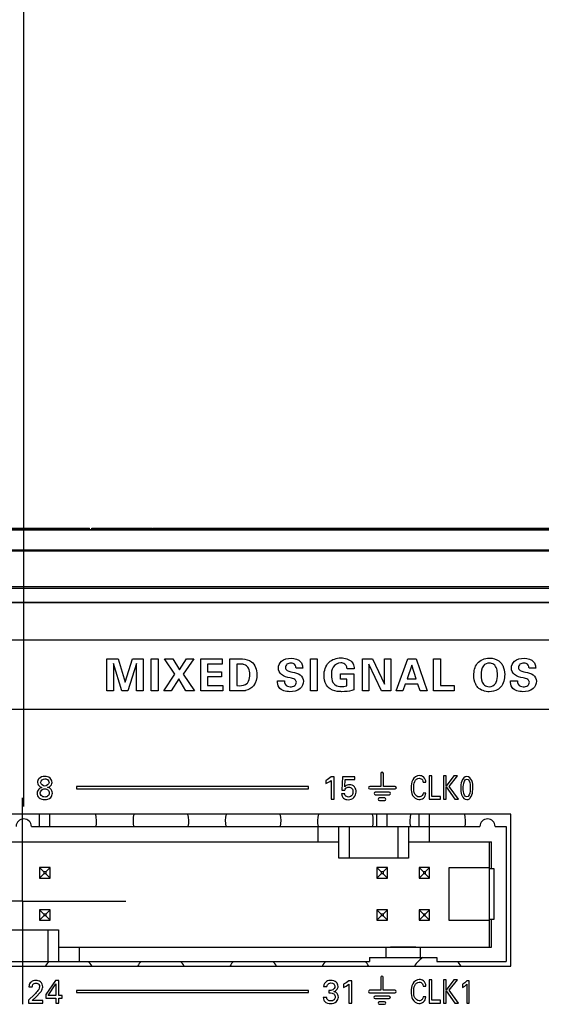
# Model space of a CAD drawing. Header units: inches. Extents: x 0 to 34, y 0 to 22.
# Tile 24 of 124: x 9.8 to 10.7, y 6.2 to 8. Entities that reach past the tile are written whole.
import ezdxf

# ---------------------------------------------------------------- set-up
doc = ezdxf.new("R2010")
doc.units = ezdxf.units.IN
doc.header["$LTSCALE"] = 1.87
doc.header["$MEASUREMENT"] = 0
doc.linetypes.add('CENTER', pattern=[0.6, 0.375, -0.075, 0.075, -0.075])
doc.layers.get('0').update_dxf_attribs({"linetype": 'CONTINUOUS'})
doc.layers.add('02___PRT_ALL_AXES', color=7, linetype='CONTINUOUS')
doc.layers.add('DIMENSIONS', color=7, linetype='CONTINUOUS')
doc.styles.get("Standard").update_dxf_attribs({"font": 'txt', "width": 0.8})
doc.dimstyles.new('DIMSTYLE_2', dxfattribs={"dimtxt": 0.125, "dimasz": 0.18, "dimexe": 0.125, "dimexo": 0.0625, "dimgap": 0.09, "dimtad": 0, "dimtih": 1, "dimtoh": 1, "dimdec": 3, "dimlfac": 1.333333, "dimzin": 4, "dimdsep": 46, "dimtxsty": 'STANDARD', "dimblk": '_FILLED', "dimblk1": '_FILLED', "dimblk2": '_FILLED', "dimcen": 0.09, "dimadec": 0, "dimazin": 0, "dimtp": 0.001, "dimtm": 0.001, "dimtfac": 1, "dimtdec": 3, "dimtofl": 0, "dimtmove": 0, "dimatfit": 3, "dimldrblk": '_FILLED', "dimfxl": 1, "dimtolj": 1, "dimtzin": 4, "dimarcsym": 0})

# ---------------------------------------------------------------- blocks, each defined once
blk = doc.blocks.new('*D13')
at = {"layer": 'DIMENSIONS', "color": 2, "linetype": 'CONTINUOUS'}
blk.add_line((11.061, 6.7697), (11.061, 9.6918), dxfattribs=at)
at = {"layer": 'DIMENSIONS', "color": 2, "linetype": 'CONTINUOUS', "insert": (10.9985, 9.7543), "char_height": 0.125, "width": 1.425, "attachment_point": 1, "rotation": 90, "line_spacing_factor": 0.9}
blk.add_mtext('6.143{\\Ftxt.shx;\\W1.000000;\\H0.125000; }[156.03]', dxfattribs=at)
blk = doc.blocks.new('_FILLED')
at = {"color": 0, "linetype": 'BYBLOCK'}
blk.add_solid([(0, 0), (-1, 0.1736), (-1, -0.1736)], dxfattribs=at)
blk = doc.blocks.new('*D14')
at = {"layer": 'DIMENSIONS', "color": 2, "linetype": 'CONTINUOUS'}
blk.add_line((11.6235, 6.7697), (11.6235, 9.6918), dxfattribs=at)
at = {"layer": 'DIMENSIONS', "color": 2, "linetype": 'CONTINUOUS', "insert": (11.561, 9.7543), "char_height": 0.125, "width": 1.425, "attachment_point": 1, "rotation": 90, "line_spacing_factor": 0.9}
blk.add_mtext('6.893{\\Ftxt.shx;\\W1.000000;\\H0.125000; }[175.08]', dxfattribs=at)
blk = doc.blocks.new('*D15')
at = {"layer": 'DIMENSIONS', "color": 2, "linetype": 'CONTINUOUS'}
blk.add_line((12.1687, 6.6403), (12.1687, 9.6918), dxfattribs=at)
at = {"layer": 'DIMENSIONS', "color": 2, "linetype": 'CONTINUOUS', "insert": (12.1062, 9.7543), "char_height": 0.125, "width": 1.425, "attachment_point": 1, "rotation": 90, "line_spacing_factor": 0.9}
blk.add_mtext('7.620{\\Ftxt.shx;\\W1.000000;\\H0.125000; }[193.55]', dxfattribs=at)
blk = doc.blocks.new('*D16')
at = {"layer": 'DIMENSIONS', "color": 2, "linetype": 'CONTINUOUS'}
blk.add_line((12.6763, 6.7697), (12.6763, 9.6918), dxfattribs=at)
at = {"layer": 'DIMENSIONS', "color": 2, "linetype": 'CONTINUOUS', "insert": (12.6138, 9.7543), "char_height": 0.125, "width": 1.425, "attachment_point": 1, "rotation": 90, "line_spacing_factor": 0.9}
blk.add_mtext('8.297{\\Ftxt.shx;\\W1.000000;\\H0.125000; }[210.74]', dxfattribs=at)
blk = doc.blocks.new('*D17')
at = {"layer": 'DIMENSIONS', "color": 2, "linetype": 'CONTINUOUS'}
blk.add_line((13.2907, 6.7697), (13.2907, 9.6918), dxfattribs=at)
at = {"layer": 'DIMENSIONS', "color": 2, "linetype": 'CONTINUOUS', "insert": (13.2282, 9.7543), "char_height": 0.125, "width": 1.425, "attachment_point": 1, "rotation": 90, "line_spacing_factor": 0.9}
blk.add_mtext('9.116{\\Ftxt.shx;\\W1.000000;\\H0.125000; }[231.55]', dxfattribs=at)
blk = doc.blocks.new('*D26')
at = {"layer": 'DIMENSIONS', "color": 2, "linetype": 'CONTINUOUS'}
blk.add_line((9.7837, 6.5587), (9.7837, 9.6918), dxfattribs=at)
at = {"layer": 'DIMENSIONS', "color": 2, "linetype": 'CONTINUOUS', "insert": (9.7212, 9.7543), "char_height": 0.125, "width": 1.425, "attachment_point": 1, "rotation": 90, "line_spacing_factor": 0.9}
blk.add_mtext('4.440{\\Ftxt.shx;\\W1.000000;\\H0.125000; }[112.78]', dxfattribs=at)

msp = doc.modelspace()

# ---------------------------------------------------------------- linework, layer by layer
at = {"color": 7, "linetype": 'CONTINUOUS'}
for p, q in [((6.49681, 7.05174), (13.91066, 7.05174)), ((6.75374, 7.05088), (13.65374, 7.05088)), ((9.76149, 7.05399), (9.90092, 7.05399)), ((9.79783, 7.05174), (9.79783, 7.05399)), ((9.86698, 7.05174), (9.86698, 7.05399)), ((9.89785, 7.05174), (9.89785, 7.05399)), ((9.90092, 7.05174), (9.90092, 7.05399)), ((9.90464, 7.05174), (9.90464, 7.05399)), ((9.90464, 7.05399), (10.01145, 7.05399)), ((9.90617, 7.05174), (9.90617, 7.05399)), ((9.95432, 7.05174), (9.95432, 7.05399)), ((10.01145, 7.05174), (10.01145, 7.05399)), ((10.01276, 7.05174), (10.01276, 7.05399)), ((10.01276, 7.05399), (10.49052, 7.05399)), ((10.05695, 7.05174), (10.05695, 7.05399)), ((10.10315, 7.05174), (10.10315, 7.05399)), ((10.14736, 7.05174), (10.14736, 7.05399)), ((10.16223, 7.05174), (10.16223, 7.05399)), ((10.20841, 7.05174), (10.20841, 7.05399)), ((10.22046, 7.05174), (10.22046, 7.05399)), ((10.24475, 7.05174), (10.24475, 7.05399)), ((10.29421, 7.05174), (10.29421, 7.05399)), ((10.29989, 7.05174), (10.29989, 7.05399)), ((10.36751, 7.05174), (10.36751, 7.05399)), ((10.43361, 7.05174), (10.43361, 7.05399)), ((10.44106, 7.05174), (10.44106, 7.05399)), ((10.45418, 7.05174), (10.45418, 7.05399)), ((10.49052, 7.05174), (10.49052, 7.05399)), ((10.49059, 7.05399), (10.59375, 7.05399)), ((10.52795, 7.05174), (10.52795, 7.05399)), ((10.55705, 7.05174), (10.55705, 7.05399)), ((10.59381, 7.05399), (10.9068, 7.05399)), ((10.59381, 7.05174), (10.59381, 7.05399)), ((10.64001, 7.05174), (10.64001, 7.05399)), ((10.64307, 7.05174), (10.64307, 7.05399)), ((10.65509, 7.05174), (10.65509, 7.05399)), ((10.65971, 7.05174), (10.65971, 7.05399)), ((13.65374, 7.0151), (6.75374, 7.0151)), ((13.65374, 7.01301), (6.75374, 7.01301)), ((6.85874, 6.95003), (13.54874, 6.95003)), ((6.85874, 6.94731), (13.54874, 6.94731)), ((13.54874, 6.92211), (6.85874, 6.92211)), ((13.54874, 6.92101), (6.85874, 6.92101)), ((13.52164, 6.85507), (8.91021, 6.85507)), ((9.93171, 6.76443), (9.93171, 6.82166)), ((9.93171, 6.82166), (9.95174, 6.82166)), ((9.95174, 6.82166), (9.96385, 6.78003)), ((9.96385, 6.78003), (9.97691, 6.82166)), ((9.97691, 6.82166), (9.99638, 6.82166)), ((9.99638, 6.82166), (9.99638, 6.76443)), ((10.01041, 6.76443), (10.01041, 6.82182)), ((10.01041, 6.82182), (10.02268, 6.82182)), ((10.02268, 6.82182), (10.02268, 6.76443)), ((10.03399, 6.82166), (10.04911, 6.82166)), ((10.05276, 6.79404), (10.03399, 6.82166)), ((10.04911, 6.82166), (10.06067, 6.80219)), ((10.06067, 6.80219), (10.07302, 6.82166)), ((10.08615, 6.82166), (10.06731, 6.79412)), ((10.07302, 6.82166), (10.08615, 6.82166)), ((10.09859, 6.76443), (10.09859, 6.82166)), ((10.09859, 6.82166), (10.1369, 6.82166)), ((10.1369, 6.82166), (10.1369, 6.81233)), ((10.15021, 6.76443), (10.15021, 6.8215)), ((10.15021, 6.8215), (10.16914, 6.82142)), ((10.29367, 6.82182), (10.30594, 6.82182)), ((10.29367, 6.76443), (10.29367, 6.82182)), ((10.30594, 6.82182), (10.30594, 6.76443)), ((10.38613, 6.82166), (10.40386, 6.82166)), ((10.38613, 6.76443), (10.38613, 6.82166)), ((10.40386, 6.82166), (10.42531, 6.77662)), ((10.42531, 6.82166), (10.4367, 6.82166)), ((10.42531, 6.77662), (10.42531, 6.82166)), ((10.4367, 6.82166), (10.4367, 6.76443)), ((10.44638, 6.76443), (10.46704, 6.82166)), ((10.46704, 6.82166), (10.48161, 6.82166)), ((10.48161, 6.82166), (10.50147, 6.76443)), ((10.51256, 6.82158), (10.52506, 6.82158)), ((10.51256, 6.76443), (10.51256, 6.82158)), ((10.52506, 6.82158), (10.52506, 6.77417)), ((9.95847, 6.76443), (9.94319, 6.81351)), ((9.94319, 6.81351), (9.94319, 6.76443)), ((9.98419, 6.81351), (9.9686, 6.76443)), ((9.98419, 6.76443), (9.98419, 6.81351)), ((10.11086, 6.81233), (10.11086, 6.79871)), ((10.1369, 6.81233), (10.11086, 6.81233)), ((10.11086, 6.79871), (10.13525, 6.79871)), ((10.13525, 6.79871), (10.13525, 6.78937)), ((10.16264, 6.81224), (10.16264, 6.77385)), ((10.27988, 6.80528), (10.26809, 6.80528)), ((10.37148, 6.80409), (10.35873, 6.80409)), ((10.39768, 6.81193), (10.39768, 6.76443)), ((10.41985, 6.76443), (10.39768, 6.81193)), ((10.47401, 6.81042), (10.46553, 6.78604)), ((10.48192, 6.78604), (10.47401, 6.81042)), ((10.69431, 6.80528), (10.68252, 6.80528)), ((10.03265, 6.76443), (10.05276, 6.79404)), ((10.05948, 6.78596), (10.04579, 6.76443)), ((10.07223, 6.76443), (10.05948, 6.78596)), ((10.06731, 6.79412), (10.08726, 6.76443)), ((10.11086, 6.78937), (10.11086, 6.77394)), ((10.13525, 6.78937), (10.11086, 6.78937)), ((10.23492, 6.78271), (10.24743, 6.78271)), ((10.34733, 6.79491), (10.37068, 6.79491)), ((10.34733, 6.78541), (10.34733, 6.79491)), ((10.35842, 6.78541), (10.34733, 6.78541)), ((10.35842, 6.77338), (10.35842, 6.78541)), ((10.37068, 6.79491), (10.37068, 6.76634)), ((10.46553, 6.78604), (10.48192, 6.78604)), ((10.64935, 6.78271), (10.66186, 6.78271)), ((9.94319, 6.76443), (9.93171, 6.76443)), ((9.9686, 6.76443), (9.95847, 6.76443)), ((9.99638, 6.76443), (9.98419, 6.76443)), ((10.02268, 6.76443), (10.01041, 6.76443)), ((10.04579, 6.76443), (10.03265, 6.76443)), ((10.08726, 6.76443), (10.07223, 6.76443)), ((10.13778, 6.76443), (10.09859, 6.76443)), ((10.11086, 6.77394), (10.13778, 6.77394)), ((10.13778, 6.77394), (10.13778, 6.76443)), ((10.16803, 6.76443), (10.15021, 6.76443)), ((10.16264, 6.77385), (10.16747, 6.77369)), ((10.30594, 6.76443), (10.29367, 6.76443)), ((10.39768, 6.76443), (10.38613, 6.76443)), ((10.4367, 6.76443), (10.41985, 6.76443)), ((10.4581, 6.76443), (10.44638, 6.76443)), ((10.46237, 6.77678), (10.4581, 6.76443)), ((10.485, 6.77678), (10.46237, 6.77678)), ((10.48912, 6.76443), (10.485, 6.77678)), ((10.50147, 6.76443), (10.48912, 6.76443)), ((10.54961, 6.76443), (10.51256, 6.76443)), ((10.52506, 6.77417), (10.54961, 6.77417)), ((10.54961, 6.77417), (10.54961, 6.76443)), ((8.91021, 6.73215), (13.52164, 6.73215)), ((10.32109, 6.6052), (10.32109, 6.59948)), ((10.3303, 6.6052), (10.3303, 6.57184)), ((10.33579, 6.61143), (10.33071, 6.61143)), ((10.33579, 6.57184), (10.33579, 6.61143)), ((10.35054, 6.61143), (10.34951, 6.58786)), ((10.3728, 6.61143), (10.35054, 6.61143)), ((10.35471, 6.59398), (10.35547, 6.6068)), ((10.35547, 6.6068), (10.3728, 6.6068)), ((10.3728, 6.6068), (10.3728, 6.61143)), ((10.41903, 6.61777), (10.41903, 6.59453)), ((10.42341, 6.59453), (10.42341, 6.61777)), ((10.50963, 6.61315), (10.5051, 6.61315)), ((10.5051, 6.61315), (10.5051, 6.57184)), ((10.50963, 6.57693), (10.50963, 6.61315)), ((10.53511, 6.61315), (10.53057, 6.61315)), ((10.53057, 6.61315), (10.53057, 6.57184)), ((10.53511, 6.59507), (10.53511, 6.61315)), ((10.54889, 6.61315), (10.53511, 6.59507)), ((10.54038, 6.59467), (10.55516, 6.61315)), ((10.55516, 6.61315), (10.54889, 6.61315)), ((9.87748, 6.59422), (9.87748, 6.59047)), ((10.29, 6.59422), (9.87748, 6.59422)), ((9.87748, 6.59047), (10.29, 6.59047)), ((10.29, 6.59047), (10.29, 6.59422)), ((10.34951, 6.58786), (10.35471, 6.58786)), ((10.41903, 6.59453), (10.39919, 6.59453)), ((10.39919, 6.59016), (10.44429, 6.59016)), ((10.44429, 6.59453), (10.42341, 6.59453)), ((10.49422, 6.60199), (10.49911, 6.60199)), ((10.53511, 6.57184), (10.53511, 6.59375)), ((10.53511, 6.59375), (10.55035, 6.57184)), ((10.55676, 6.57184), (10.54038, 6.59467)), ((10.3303, 6.57184), (10.33579, 6.57184)), ((10.35495, 6.58122), (10.349, 6.58122)), ((10.43398, 6.58419), (10.40895, 6.58419)), ((10.40895, 6.57982), (10.43398, 6.57982)), ((10.42578, 6.57402), (10.41634, 6.57402)), ((10.49902, 6.58271), (10.49399, 6.58271)), ((10.5051, 6.57184), (10.52501, 6.57184)), ((10.52501, 6.57693), (10.50963, 6.57693)), ((10.52501, 6.57184), (10.52501, 6.57693)), ((10.53057, 6.57184), (10.53511, 6.57184)), ((10.55035, 6.57184), (10.55676, 6.57184)), ((10.41634, 6.56965), (10.42578, 6.56965)), ((10.64999, 6.54496), (8.91749, 6.54496)), ((9.81205, 6.52321), (9.81205, 6.54496)), ((9.83042, 6.52321), (9.83042, 6.54496)), ((10.41205, 6.52321), (10.41205, 6.54496)), ((10.43042, 6.52321), (10.43042, 6.54496)), ((10.48705, 6.52321), (10.48705, 6.54496)), ((10.50542, 6.52321), (10.50542, 6.54496)), ((10.64999, 6.27496), (10.64999, 6.54496)), ((9.79724, 6.52321), (10.59524, 6.52321)), ((10.30686, 6.52321), (10.30686, 6.49621)), ((10.34436, 6.46696), (10.34436, 6.52321)), ((10.36311, 6.46696), (10.36311, 6.52321)), ((10.44936, 6.52321), (10.44936, 6.46696)), ((10.46811, 6.52321), (10.46811, 6.46696)), ((10.50561, 6.49621), (10.50561, 6.52321)), ((10.62224, 6.52321), (10.64174, 6.52321)), ((10.64174, 6.52321), (10.64174, 6.28321)), ((9.22311, 6.49621), (10.34436, 6.49621)), ((10.46811, 6.49621), (10.61549, 6.49621)), ((10.61174, 6.49621), (10.61174, 6.30871)), ((10.61549, 6.44821), (10.61549, 6.49621)), ((10.46811, 6.46696), (10.34436, 6.46696)), ((9.81186, 6.45009), (9.81957, 6.44238)), ((9.81186, 6.45009), (9.81186, 6.43134)), ((9.83061, 6.45009), (9.81186, 6.45009)), ((9.83061, 6.45009), (9.8229, 6.44238)), ((9.83061, 6.43134), (9.83061, 6.45009)), ((10.43061, 6.45009), (10.41186, 6.45009)), ((10.41186, 6.45009), (10.41957, 6.44238)), ((10.41186, 6.45009), (10.41186, 6.43134)), ((10.43061, 6.45009), (10.4229, 6.44238)), ((10.43061, 6.43134), (10.43061, 6.45009)), ((10.50561, 6.45009), (10.48686, 6.45009)), ((10.48686, 6.45009), (10.49457, 6.44238)), ((10.48686, 6.45009), (10.48686, 6.43134)), ((10.50561, 6.45009), (10.4979, 6.44238)), ((10.50561, 6.43134), (10.50561, 6.45009)), ((10.54049, 6.45055), (10.61174, 6.45055)), ((10.54049, 6.35587), (10.54049, 6.45055)), ((10.62074, 6.44821), (10.61174, 6.44821)), ((10.62074, 6.35821), (10.62074, 6.44821)), ((9.81957, 6.43905), (9.81186, 6.43134)), ((9.81186, 6.43134), (9.83061, 6.43134)), ((9.81957, 6.44238), (9.81957, 6.43905)), ((9.8229, 6.44238), (9.81957, 6.44238)), ((9.8229, 6.43905), (9.81957, 6.43905)), ((9.8229, 6.44238), (9.8229, 6.43905)), ((9.8229, 6.43905), (9.83061, 6.43134)), ((10.41957, 6.43905), (10.41186, 6.43134)), ((10.41186, 6.43134), (10.43061, 6.43134)), ((10.4229, 6.44238), (10.41957, 6.44238)), ((10.41957, 6.44238), (10.41957, 6.43905)), ((10.4229, 6.43905), (10.41957, 6.43905)), ((10.4229, 6.44238), (10.4229, 6.43905)), ((10.4229, 6.43905), (10.43061, 6.43134)), ((10.49457, 6.43905), (10.48686, 6.43134)), ((10.48686, 6.43134), (10.50561, 6.43134)), ((10.4979, 6.44238), (10.49457, 6.44238)), ((10.49457, 6.44238), (10.49457, 6.43905)), ((10.4979, 6.43905), (10.49457, 6.43905)), ((10.4979, 6.44238), (10.4979, 6.43905)), ((10.4979, 6.43905), (10.50561, 6.43134)), ((9.81186, 6.37509), (9.81957, 6.36738)), ((9.81186, 6.37509), (9.81186, 6.35634)), ((9.83061, 6.37509), (9.81186, 6.37509)), ((9.81957, 6.36405), (9.81186, 6.35634)), ((9.81957, 6.36738), (9.81957, 6.36405)), ((9.8229, 6.36738), (9.81957, 6.36738)), ((9.8229, 6.36405), (9.81957, 6.36405)), ((9.83061, 6.37509), (9.8229, 6.36738)), ((9.8229, 6.36738), (9.8229, 6.36405)), ((9.8229, 6.36405), (9.83061, 6.35634)), ((9.83061, 6.35634), (9.83061, 6.37509)), ((10.43061, 6.37509), (10.41186, 6.37509)), ((10.41186, 6.37509), (10.41957, 6.36738)), ((10.41186, 6.37509), (10.41186, 6.35634)), ((10.41957, 6.36405), (10.41186, 6.35634)), ((10.4229, 6.36738), (10.41957, 6.36738)), ((10.41957, 6.36738), (10.41957, 6.36405)), ((10.4229, 6.36405), (10.41957, 6.36405)), ((10.43061, 6.37509), (10.4229, 6.36738)), ((10.4229, 6.36738), (10.4229, 6.36405)), ((10.4229, 6.36405), (10.43061, 6.35634)), ((10.43061, 6.35634), (10.43061, 6.37509)), ((10.50561, 6.37509), (10.48686, 6.37509)), ((10.49457, 6.36738), (10.48686, 6.37509)), ((10.48686, 6.37509), (10.48686, 6.35634)), ((10.49457, 6.36405), (10.48686, 6.35634)), ((10.4979, 6.36738), (10.49457, 6.36738)), ((10.49457, 6.36738), (10.49457, 6.36405)), ((10.4979, 6.36405), (10.49457, 6.36405)), ((10.50561, 6.37509), (10.4979, 6.36738)), ((10.4979, 6.36405), (10.4979, 6.36738)), ((10.50561, 6.35634), (10.4979, 6.36405)), ((10.50561, 6.35634), (10.50561, 6.37509)), ((9.81186, 6.35634), (9.83061, 6.35634)), ((10.41186, 6.35634), (10.43061, 6.35634)), ((10.48686, 6.35634), (10.50561, 6.35634)), ((10.61174, 6.35587), (10.54049, 6.35587)), ((10.61174, 6.35821), (10.62074, 6.35821)), ((10.61549, 6.30871), (10.61549, 6.35821)), ((9.72186, 6.33946), (9.84561, 6.33946)), ((9.82686, 6.33946), (9.82686, 6.28321)), ((9.84561, 6.33946), (9.84561, 6.28321)), ((9.84561, 6.30871), (10.61549, 6.30871)), ((9.88311, 6.28321), (9.88311, 6.30871)), ((10.42799, 6.30871), (10.42799, 6.28996)), ((10.43624, 6.30909), (10.48124, 6.30909)), ((10.43624, 6.30908), (10.43624, 6.30871)), ((10.48124, 6.30871), (10.48124, 6.30908)), ((10.48949, 6.28996), (10.48949, 6.30871)), ((10.39874, 6.28996), (10.51874, 6.28996)), ((10.39874, 6.28996), (10.39874, 6.28321)), ((10.51874, 6.28996), (10.51874, 6.28321)), ((8.91749, 6.27496), (10.64999, 6.27496)), ((9.24374, 6.28321), (10.39874, 6.28321)), ((10.51874, 6.28321), (10.64174, 6.28321)), ((10.41877, 6.255), (10.41877, 6.23176)), ((10.42314, 6.23176), (10.42314, 6.255)), ((9.79299, 6.23785), (9.799, 6.23785)), ((9.84, 6.24917), (9.82283, 6.22446)), ((9.82719, 6.22228), (9.84086, 6.24317)), ((9.84619, 6.24917), (9.84, 6.24917)), ((9.84086, 6.24317), (9.84086, 6.22228)), ((9.84619, 6.22228), (9.84619, 6.24917)), ((10.31718, 6.23859), (10.32295, 6.23859)), ((10.35252, 6.24243), (10.35252, 6.2367)), ((10.36172, 6.24243), (10.36172, 6.20906)), ((10.36721, 6.24866), (10.36213, 6.24866)), ((10.36721, 6.20906), (10.36721, 6.24866)), ((10.49422, 6.23922), (10.49911, 6.23922)), ((10.50963, 6.25038), (10.5051, 6.25038)), ((10.5051, 6.25038), (10.5051, 6.20906)), ((10.50963, 6.21416), (10.50963, 6.25038)), ((10.53511, 6.25038), (10.53057, 6.25038)), ((10.53057, 6.25038), (10.53057, 6.20906)), ((10.53511, 6.23229), (10.53511, 6.25038)), ((10.54889, 6.25038), (10.53511, 6.23229)), ((10.54038, 6.2319), (10.55516, 6.25038)), ((10.55516, 6.25038), (10.54889, 6.25038)), ((10.56423, 6.24243), (10.56423, 6.2367)), ((10.57159, 6.24243), (10.57159, 6.20906)), ((10.57599, 6.24866), (10.57192, 6.24866)), ((10.57599, 6.20906), (10.57599, 6.24866)), ((9.80277, 6.22446), (9.79242, 6.21427)), ((9.79876, 6.21359), (9.80569, 6.22017)), ((9.80569, 6.22017), (9.81302, 6.22795)), ((9.82283, 6.22446), (9.82283, 6.21765)), ((9.84086, 6.22228), (9.82719, 6.22228)), ((9.85197, 6.22228), (9.84619, 6.22228)), ((9.85197, 6.21765), (9.85197, 6.22228)), ((10.28998, 6.23145), (9.87748, 6.23145)), ((9.87748, 6.23145), (9.87748, 6.22769)), ((9.87748, 6.22769), (10.28998, 6.22769)), ((10.28998, 6.22769), (10.28998, 6.23145)), ((10.32656, 6.23172), (10.32656, 6.22709)), ((10.41877, 6.23176), (10.39892, 6.23176)), ((10.39892, 6.22738), (10.44403, 6.22738)), ((10.43371, 6.22142), (10.40869, 6.22142)), ((10.44403, 6.23176), (10.42314, 6.23176)), ((10.49902, 6.21993), (10.49399, 6.21993)), ((10.53511, 6.23098), (10.55035, 6.20906)), ((10.53511, 6.20906), (10.53511, 6.23098)), ((10.55676, 6.20906), (10.54038, 6.2319)), ((9.79242, 6.21427), (9.79242, 6.20906)), ((9.79242, 6.20906), (9.81759, 6.20906)), ((9.81759, 6.21359), (9.79876, 6.21359)), ((9.81759, 6.20906), (9.81759, 6.21359)), ((9.82283, 6.21765), (9.84069, 6.21765)), ((9.84069, 6.21765), (9.84069, 6.20906)), ((9.84069, 6.20906), (9.84619, 6.20906)), ((9.84619, 6.21765), (9.85197, 6.21765)), ((9.84619, 6.20906), (9.84619, 6.21765)), ((10.32261, 6.21925), (10.31655, 6.21925)), ((10.36172, 6.20906), (10.36721, 6.20906)), ((10.40869, 6.21705), (10.43371, 6.21705)), ((10.42551, 6.21125), (10.41607, 6.21125)), ((10.41607, 6.20687), (10.42551, 6.20687)), ((10.5051, 6.20906), (10.52501, 6.20906)), ((10.52501, 6.21416), (10.50963, 6.21416)), ((10.52501, 6.20906), (10.52501, 6.21416)), ((10.53057, 6.20906), (10.53511, 6.20906)), ((10.55035, 6.20906), (10.55676, 6.20906)), ((10.57159, 6.20906), (10.57599, 6.20906))]:
    msp.add_line(p, q, dxfattribs=at)
for centre in [(9.78374, 6.52321), (10.60874, 6.52321)]:
    msp.add_arc(centre, 0.0135, 0, 180, dxfattribs=at)
for centre, major_axis, start_param, end_param in [((9.86365, 6.53286), (0, 0.04959), 4.5165382, 4.958949), ((10.02775, 6.53286), (0, 0.04959), 1.3242363, 1.7666471), ((10.02775, 6.53286), (0, 0.04959), 4.5165382, 4.958949), ((10.19185, 6.53286), (0, 0.04959), 1.3242363, 1.7666471), ((10.19185, 6.53286), (0, 0.04959), 4.5165382, 4.958949), ((10.35595, 6.53286), (0, 0.04959), 1.3242363, 1.7666471), ((10.35595, 6.53286), (0, 0.04959), 4.5165382, 4.958949), ((10.52005, 6.53286), (0, 0.04959), 1.3242363, 1.7666471), ((10.52005, 6.53286), (0, 0.04959), 4.5165382, 4.958949), ((10.52005, 6.24863), (0, 0.04916), 0.5719308, 1.0055044), ((9.86365, 6.24863), (0, 0.04916), 0.7904405, 1.0055044), ((9.86365, 6.24863), (0, 0.04916), -1.0055044, -0.7904405), ((10.02775, 6.24863), (0, 0.04916), 0.7904405, 1.0055044), ((10.02775, 6.24863), (0, 0.04916), -1.0055044, -0.7904405), ((10.19185, 6.24863), (0, 0.04916), 0.7904405, 1.0055044), ((10.19185, 6.24863), (0, 0.04916), -1.0055044, -0.7904405), ((10.35595, 6.24863), (0, 0.04916), 0.7904405, 1.0055044), ((10.35595, 6.24863), (0, 0.04916), -1.0055044, -0.7904405), ((10.52005, 6.24863), (0, 0.04916), -1.0055044, -0.7904405)]:
    msp.add_ellipse(centre, major_axis=major_axis, ratio=0.9999988, start_param=start_param, end_param=end_param, dxfattribs=at)
for points, knots in [([(10.16914, 6.82142), (10.17028, 6.82142), (10.17707, 6.82128), (10.18427, 6.81965), (10.18884, 6.81628)], [0, 0, 0, 0, 0.1683466, 1, 1, 1, 1]), ([(10.23674, 6.80488), (10.23674, 6.80938), (10.24148, 6.82058), (10.25336, 6.82261), (10.25939, 6.82261)], [0, 0, 0, 0, 0.4274068, 1, 1, 1, 1]), ([(10.27664, 6.81589), (10.27739, 6.81493), (10.27936, 6.81168), (10.27988, 6.80781), (10.27988, 6.80528)], [0, 0, 0, 0, 0.3241478, 1, 1, 1, 1]), ([(10.31789, 6.79213), (10.31789, 6.80035), (10.32288, 6.81795), (10.34025, 6.82324), (10.34789, 6.82324)], [0, 0, 0, 0, 0.5182732, 1, 1, 1, 1]), ([(10.36736, 6.81604), (10.36822, 6.81504), (10.37072, 6.81149), (10.3714, 6.80705), (10.37148, 6.80409)], [0, 0, 0, 0, 0.3082425, 1, 1, 1, 1]), ([(10.58437, 6.79221), (10.58437, 6.7995), (10.58729, 6.81614), (10.604, 6.82286), (10.61183, 6.82286)], [0, 0, 0, 0, 0.4818668, 1, 1, 1, 1]), ([(10.61183, 6.82286), (10.61348, 6.82286), (10.6207, 6.82245), (10.62819, 6.81931), (10.63193, 6.81509)], [0, 0, 0, 0, 0.2258867, 1, 1, 1, 1]), ([(10.65117, 6.80488), (10.65117, 6.80938), (10.65591, 6.82058), (10.66778, 6.82261), (10.67381, 6.82261)], [0, 0, 0, 0, 0.4274176, 1, 1, 1, 1]), ([(10.69107, 6.81589), (10.69182, 6.81493), (10.69379, 6.81168), (10.69431, 6.80781), (10.69431, 6.80528)], [0, 0, 0, 0, 0.3241478, 1, 1, 1, 1]), ([(10.17546, 6.81145), (10.17478, 6.81164), (10.17057, 6.81257), (10.16622, 6.81241), (10.16264, 6.81224)], [0, 0, 0, 0, 0.1655884, 1, 1, 1, 1]), ([(10.18591, 6.7938), (10.18591, 6.79757), (10.18505, 6.80516), (10.17882, 6.81052), (10.17546, 6.81145)], [0, 0, 0, 0, 0.5195079, 1, 1, 1, 1]), ([(10.2578, 6.78755), (10.25236, 6.78891), (10.24212, 6.79082), (10.23674, 6.80076), (10.23674, 6.80488)], [0, 0, 0, 0, 0.5767339, 1, 1, 1, 1]), ([(10.25883, 6.81398), (10.25644, 6.81398), (10.25154, 6.81301), (10.24941, 6.80829), (10.24941, 6.80622)], [0, 0, 0, 0, 0.536422, 1, 1, 1, 1]), ([(10.24941, 6.80622), (10.24941, 6.80511), (10.25069, 6.79945), (10.25773, 6.79894), (10.26184, 6.79791)], [0, 0, 0, 0, 0.2081188, 1, 1, 1, 1]), ([(10.26809, 6.80528), (10.26795, 6.80704), (10.267, 6.81193), (10.26168, 6.81398), (10.25883, 6.81398)], [0, 0, 0, 0, 0.3835074, 1, 1, 1, 1]), ([(10.26184, 6.79791), (10.26649, 6.7968), (10.27598, 6.79536), (10.28147, 6.786), (10.28147, 6.78169)], [0, 0, 0, 0, 0.5260234, 1, 1, 1, 1]), ([(10.34757, 6.8143), (10.34239, 6.8143), (10.33175, 6.80817), (10.33087, 6.79737), (10.33087, 6.79253)], [0, 0, 0, 0, 0.5171776, 1, 1, 1, 1]), ([(10.35714, 6.80986), (10.35659, 6.81075), (10.35406, 6.81349), (10.35016, 6.8143), (10.34757, 6.8143)], [0, 0, 0, 0, 0.2872311, 1, 1, 1, 1]), ([(10.62498, 6.80393), (10.62398, 6.80687), (10.62078, 6.81236), (10.61465, 6.81407), (10.61191, 6.81407)], [0, 0, 0, 0, 0.531801, 1, 1, 1, 1]), ([(10.63193, 6.81509), (10.63339, 6.81343), (10.6377, 6.80697), (10.63922, 6.79904), (10.63922, 6.79357)], [0, 0, 0, 0, 0.288258, 1, 1, 1, 1]), ([(10.67223, 6.78755), (10.66679, 6.78891), (10.65655, 6.79082), (10.65117, 6.80076), (10.65117, 6.80488)], [0, 0, 0, 0, 0.5767425, 1, 1, 1, 1]), ([(10.67326, 6.81398), (10.67087, 6.81398), (10.66597, 6.81301), (10.66384, 6.80829), (10.66384, 6.80622)], [0, 0, 0, 0, 0.536422, 1, 1, 1, 1]), ([(10.66384, 6.80622), (10.66384, 6.80511), (10.66512, 6.79945), (10.67216, 6.79894), (10.67627, 6.79791)], [0, 0, 0, 0, 0.2081068, 1, 1, 1, 1]), ([(10.68252, 6.80528), (10.68238, 6.80704), (10.68143, 6.81193), (10.67611, 6.81398), (10.67326, 6.81398)], [0, 0, 0, 0, 0.383501, 1, 1, 1, 1]), ([(10.67627, 6.79791), (10.68092, 6.7968), (10.6904, 6.79536), (10.6959, 6.786), (10.6959, 6.78169)], [0, 0, 0, 0, 0.5260196, 1, 1, 1, 1]), ([(10.19857, 6.7938), (10.19857, 6.78677), (10.19572, 6.77321), (10.18374, 6.76606), (10.17831, 6.76506)], [0, 0, 0, 0, 0.5603778, 1, 1, 1, 1]), ([(10.18076, 6.77765), (10.18195, 6.77884), (10.18513, 6.78379), (10.18591, 6.78973), (10.18591, 6.7938)], [0, 0, 0, 0, 0.2926734, 1, 1, 1, 1]), ([(10.25709, 6.76309), (10.25016, 6.76309), (10.23658, 6.76648), (10.23498, 6.77864), (10.23492, 6.78271)], [0, 0, 0, 0, 0.6293088, 1, 1, 1, 1]), ([(10.24743, 6.78271), (10.24743, 6.78053), (10.24777, 6.77442), (10.25442, 6.77187), (10.2578, 6.77187)], [0, 0, 0, 0, 0.392269, 1, 1, 1, 1]), ([(10.28147, 6.78169), (10.28147, 6.77683), (10.2757, 6.76523), (10.2634, 6.76309), (10.25709, 6.76309)], [0, 0, 0, 0, 0.434914, 1, 1, 1, 1]), ([(10.26864, 6.77987), (10.26864, 6.78178), (10.26576, 6.78666), (10.26057, 6.78688), (10.2578, 6.78755)], [0, 0, 0, 0, 0.4021556, 1, 1, 1, 1]), ([(10.32549, 6.77076), (10.32395, 6.77226), (10.31926, 6.77852), (10.31789, 6.78658), (10.31789, 6.79213)], [0, 0, 0, 0, 0.2789643, 1, 1, 1, 1]), ([(10.33087, 6.79253), (10.33087, 6.7914), (10.33108, 6.78604), (10.33271, 6.7803), (10.33562, 6.77718)], [0, 0, 0, 0, 0.2099558, 1, 1, 1, 1]), ([(10.59141, 6.77084), (10.58991, 6.77244), (10.58557, 6.77886), (10.58437, 6.78678), (10.58437, 6.79221)], [0, 0, 0, 0, 0.2874871, 1, 1, 1, 1]), ([(10.62251, 6.77733), (10.62304, 6.77812), (10.62585, 6.78307), (10.6264, 6.78901), (10.6264, 6.79372)], [0, 0, 0, 0, 0.1681235, 1, 1, 1, 1]), ([(10.67152, 6.76309), (10.66459, 6.76309), (10.65101, 6.76648), (10.64941, 6.77864), (10.64935, 6.78271)], [0, 0, 0, 0, 0.6293057, 1, 1, 1, 1]), ([(10.66186, 6.78271), (10.66186, 6.78053), (10.6622, 6.77442), (10.66885, 6.77187), (10.67223, 6.77187)], [0, 0, 0, 0, 0.3922581, 1, 1, 1, 1]), ([(10.6959, 6.78169), (10.6959, 6.77683), (10.69013, 6.76523), (10.67782, 6.76309), (10.67152, 6.76309)], [0, 0, 0, 0, 0.4349063, 1, 1, 1, 1]), ([(10.68307, 6.77987), (10.68307, 6.78178), (10.68019, 6.78666), (10.675, 6.78688), (10.67223, 6.78755)], [0, 0, 0, 0, 0.4021556, 1, 1, 1, 1]), ([(10.17831, 6.76506), (10.17775, 6.76496), (10.17435, 6.76443), (10.17089, 6.76443), (10.16803, 6.76443)], [0, 0, 0, 0, 0.1664501, 1, 1, 1, 1]), ([(10.2578, 6.77187), (10.26054, 6.77187), (10.26592, 6.77263), (10.26864, 6.7777), (10.26864, 6.77987)], [0, 0, 0, 0, 0.5581632, 1, 1, 1, 1]), ([(10.34979, 6.76317), (10.34689, 6.76317), (10.33835, 6.76352), (10.32956, 6.76676), (10.32549, 6.77076)], [0, 0, 0, 0, 0.3365545, 1, 1, 1, 1]), ([(10.33562, 6.77718), (10.33632, 6.7764), (10.33995, 6.77306), (10.34525, 6.77227), (10.34907, 6.77227)], [0, 0, 0, 0, 0.2157377, 1, 1, 1, 1]), ([(10.34907, 6.77227), (10.35033, 6.77227), (10.35347, 6.77232), (10.35661, 6.77285), (10.35842, 6.77338)], [0, 0, 0, 0, 0.4003824, 1, 1, 1, 1]), ([(10.37068, 6.76634), (10.36964, 6.76599), (10.36292, 6.76379), (10.35575, 6.76317), (10.34979, 6.76317)], [0, 0, 0, 0, 0.1561389, 1, 1, 1, 1]), ([(10.60147, 6.77662), (10.60192, 6.776), (10.6045, 6.77307), (10.60874, 6.77203), (10.61183, 6.77203)], [0, 0, 0, 0, 0.1998403, 1, 1, 1, 1]), ([(10.63202, 6.77116), (10.63053, 6.76948), (10.62467, 6.76468), (10.61689, 6.76301), (10.61167, 6.76301)], [0, 0, 0, 0, 0.3003161, 1, 1, 1, 1]), ([(10.67223, 6.77187), (10.67497, 6.77187), (10.68035, 6.77263), (10.68307, 6.7777), (10.68307, 6.77987)], [0, 0, 0, 0, 0.5581632, 1, 1, 1, 1]), ([(9.82104, 6.61235), (9.81734, 6.61235), (9.81051, 6.6103), (9.80822, 6.60393), (9.80822, 6.60154)], [0, 0, 0, 0, 0.6068468, 1, 1, 1, 1]), ([(9.83421, 6.60176), (9.83421, 6.60454), (9.83123, 6.61103), (9.82443, 6.61235), (9.82104, 6.61235)], [0, 0, 0, 0, 0.4497981, 1, 1, 1, 1]), ([(9.82127, 6.60812), (9.82233, 6.60812), (9.8259, 6.60781), (9.82871, 6.60409), (9.82871, 6.60165)], [0, 0, 0, 0, 0.3040662, 1, 1, 1, 1]), ([(10.48726, 6.61372), (10.48263, 6.61372), (10.47335, 6.60671), (10.4728, 6.59683), (10.4728, 6.59204)], [0, 0, 0, 0, 0.4913805, 1, 1, 1, 1]), ([(10.47769, 6.5921), (10.47769, 6.59584), (10.47756, 6.60294), (10.48384, 6.60914), (10.48708, 6.60914)], [0, 0, 0, 0, 0.5360405, 1, 1, 1, 1]), ([(10.48708, 6.60914), (10.48929, 6.60914), (10.49333, 6.60719), (10.49404, 6.60341), (10.49422, 6.60199)], [0, 0, 0, 0, 0.606444, 1, 1, 1, 1]), ([(10.49911, 6.60199), (10.49889, 6.60544), (10.49635, 6.61206), (10.48986, 6.61372), (10.48726, 6.61372)], [0, 0, 0, 0, 0.5703511, 1, 1, 1, 1]), ([(10.57182, 6.61224), (10.56772, 6.61224), (10.56088, 6.60365), (10.56121, 6.59546), (10.56121, 6.59118)], [0, 0, 0, 0, 0.4898673, 1, 1, 1, 1]), ([(10.5656, 6.59147), (10.5656, 6.59331), (10.56558, 6.59868), (10.56778, 6.60766), (10.57188, 6.60766)], [0, 0, 0, 0, 0.310404, 1, 1, 1, 1]), ([(10.58244, 6.5921), (10.58244, 6.59642), (10.58276, 6.60461), (10.57565, 6.61224), (10.57182, 6.61224)], [0, 0, 0, 0, 0.5308685, 1, 1, 1, 1]), ([(10.57188, 6.60766), (10.57561, 6.60766), (10.57809, 6.59904), (10.578, 6.59375), (10.578, 6.59158)], [0, 0, 0, 0, 0.6319075, 1, 1, 1, 1]), ([(9.80822, 6.60154), (9.80822, 6.59862), (9.81099, 6.59429), (9.81497, 6.59298), (9.81618, 6.59272)], [0, 0, 0, 0, 0.7026156, 1, 1, 1, 1]), ([(9.8132, 6.58294), (9.8132, 6.58572), (9.81619, 6.58991), (9.82015, 6.59038), (9.82127, 6.59038)], [0, 0, 0, 0, 0.7129444, 1, 1, 1, 1]), ([(9.82127, 6.59038), (9.82324, 6.59038), (9.82746, 6.58919), (9.82905, 6.58502), (9.82905, 6.58311)], [0, 0, 0, 0, 0.5087599, 1, 1, 1, 1]), ([(9.82613, 6.59278), (9.82738, 6.59301), (9.8315, 6.59428), (9.83421, 6.5988), (9.83421, 6.60176)], [0, 0, 0, 0, 0.3008791, 1, 1, 1, 1]), ([(9.83477, 6.58277), (9.83477, 6.58556), (9.83263, 6.59069), (9.82797, 6.59229), (9.82613, 6.59278)], [0, 0, 0, 0, 0.594576, 1, 1, 1, 1]), ([(10.36307, 6.59764), (10.36053, 6.59764), (10.3573, 6.59649), (10.35509, 6.59436), (10.35471, 6.59398)], [0, 0, 0, 0, 0.8280934, 1, 1, 1, 1]), ([(10.36187, 6.59324), (10.36384, 6.59324), (10.36838, 6.59156), (10.36936, 6.58691), (10.36936, 6.58471)], [0, 0, 0, 0, 0.4721833, 1, 1, 1, 1]), ([(10.37492, 6.5846), (10.37492, 6.58778), (10.37324, 6.59474), (10.36632, 6.59764), (10.36307, 6.59764)], [0, 0, 0, 0, 0.4945536, 1, 1, 1, 1]), ([(10.4728, 6.59204), (10.4728, 6.58748), (10.4732, 6.57798), (10.48216, 6.57121), (10.48666, 6.57121)], [0, 0, 0, 0, 0.5028749, 1, 1, 1, 1]), ([(10.48703, 6.5759), (10.48399, 6.5759), (10.47754, 6.58127), (10.47769, 6.58837), (10.47769, 6.5921)], [0, 0, 0, 0, 0.4494815, 1, 1, 1, 1]), ([(10.56121, 6.59118), (10.56121, 6.58738), (10.56149, 6.5827), (10.56298, 6.57835), (10.56327, 6.57762)], [0, 0, 0, 0, 0.828502, 1, 1, 1, 1]), ([(10.57177, 6.57578), (10.56805, 6.57578), (10.56556, 6.5842), (10.5656, 6.58941), (10.5656, 6.59147)], [0, 0, 0, 0, 0.6442809, 1, 1, 1, 1]), ([(10.578, 6.59158), (10.578, 6.58976), (10.57799, 6.5845), (10.57576, 6.57578), (10.57177, 6.57578)], [0, 0, 0, 0, 0.3138655, 1, 1, 1, 1]), ([(10.57805, 6.57407), (10.58074, 6.57722), (10.58225, 6.58383), (10.58244, 6.58999), (10.58244, 6.5921)], [0, 0, 0, 0, 0.6632105, 1, 1, 1, 1]), ([(9.82115, 6.57567), (9.81893, 6.57567), (9.8146, 6.57708), (9.8132, 6.58124), (9.8132, 6.58294)], [0, 0, 0, 0, 0.5659793, 1, 1, 1, 1]), ([(9.82905, 6.58311), (9.82905, 6.58142), (9.82793, 6.57712), (9.82344, 6.57567), (9.82115, 6.57567)], [0, 0, 0, 0, 0.4259921, 1, 1, 1, 1]), ([(9.82115, 6.57115), (9.82487, 6.57115), (9.83216, 6.57302), (9.83477, 6.57995), (9.83477, 6.58277)], [0, 0, 0, 0, 0.5692443, 1, 1, 1, 1]), ([(10.349, 6.58122), (10.34911, 6.5784), (10.35173, 6.57237), (10.35792, 6.57092), (10.36079, 6.57092)], [0, 0, 0, 0, 0.496633, 1, 1, 1, 1]), ([(10.36153, 6.57562), (10.35931, 6.57562), (10.35566, 6.57714), (10.35497, 6.58034), (10.35495, 6.58122)], [0, 0, 0, 0, 0.7153647, 1, 1, 1, 1]), ([(10.36079, 6.57092), (10.36446, 6.57092), (10.37223, 6.57341), (10.37492, 6.58111), (10.37492, 6.5846)], [0, 0, 0, 0, 0.5126466, 1, 1, 1, 1]), ([(10.36936, 6.58471), (10.36936, 6.58282), (10.36871, 6.57819), (10.36401, 6.57562), (10.36153, 6.57562)], [0, 0, 0, 0, 0.432708, 1, 1, 1, 1]), ([(10.48666, 6.57121), (10.48949, 6.57121), (10.49597, 6.57307), (10.49874, 6.57945), (10.49902, 6.58271)], [0, 0, 0, 0, 0.4643272, 1, 1, 1, 1]), ([(10.57173, 6.57104), (10.57333, 6.57104), (10.57579, 6.57183), (10.57754, 6.57347), (10.57805, 6.57407)], [0, 0, 0, 0, 0.6714731, 1, 1, 1, 1]), ([(9.79665, 6.24655), (9.79469, 6.24484), (9.79314, 6.2416), (9.793, 6.23844), (9.79299, 6.23785)], [0, 0, 0, 0, 0.815401, 1, 1, 1, 1]), ([(9.799, 6.23785), (9.799, 6.23922), (9.79936, 6.24296), (9.80336, 6.24477), (9.80547, 6.24477)], [0, 0, 0, 0, 0.3937034, 1, 1, 1, 1]), ([(9.81748, 6.23785), (9.81748, 6.2411), (9.81493, 6.24793), (9.80816, 6.2494), (9.80523, 6.2494)], [0, 0, 0, 0, 0.5257528, 1, 1, 1, 1]), ([(9.80547, 6.24477), (9.80742, 6.24477), (9.81119, 6.24325), (9.81182, 6.23967), (9.81182, 6.23831)], [0, 0, 0, 0, 0.5885184, 1, 1, 1, 1]), ([(9.81182, 6.23831), (9.81182, 6.2366), (9.81087, 6.23404), (9.8094, 6.23196), (9.8089, 6.23127)], [0, 0, 0, 0, 0.6671213, 1, 1, 1, 1]), ([(9.81302, 6.22795), (9.81491, 6.23035), (9.8174, 6.23352), (9.81748, 6.23723), (9.81748, 6.23785)], [0, 0, 0, 0, 0.8322312, 1, 1, 1, 1]), ([(10.32999, 6.2494), (10.32743, 6.2494), (10.32103, 6.24854), (10.3173, 6.2421), (10.31718, 6.23859)], [0, 0, 0, 0, 0.4213551, 1, 1, 1, 1]), ([(10.32295, 6.23859), (10.32306, 6.23965), (10.32388, 6.24312), (10.32781, 6.24483), (10.33016, 6.24483)], [0, 0, 0, 0, 0.3116568, 1, 1, 1, 1]), ([(10.33714, 6.23859), (10.33714, 6.23623), (10.33382, 6.23145), (10.32882, 6.23153), (10.32656, 6.23172)], [0, 0, 0, 0, 0.5088745, 1, 1, 1, 1]), ([(10.34292, 6.2387), (10.34292, 6.2414), (10.34013, 6.2478), (10.33341, 6.2494), (10.32999, 6.2494)], [0, 0, 0, 0, 0.4409874, 1, 1, 1, 1]), ([(10.33016, 6.24483), (10.33188, 6.24483), (10.33576, 6.24419), (10.33714, 6.24032), (10.33714, 6.23859)], [0, 0, 0, 0, 0.499341, 1, 1, 1, 1]), ([(10.33503, 6.22938), (10.3383, 6.23011), (10.34241, 6.23355), (10.34292, 6.23781), (10.34292, 6.2387)], [0, 0, 0, 0, 0.7906012, 1, 1, 1, 1]), ([(10.48726, 6.25095), (10.48263, 6.25095), (10.47335, 6.24394), (10.4728, 6.23406), (10.4728, 6.22926)], [0, 0, 0, 0, 0.49137, 1, 1, 1, 1]), ([(10.47769, 6.22932), (10.47769, 6.23307), (10.47756, 6.24017), (10.48384, 6.24637), (10.48708, 6.24637)], [0, 0, 0, 0, 0.5360258, 1, 1, 1, 1]), ([(10.48708, 6.24637), (10.48929, 6.24637), (10.49333, 6.24442), (10.49404, 6.24064), (10.49422, 6.23922)], [0, 0, 0, 0, 0.6063977, 1, 1, 1, 1]), ([(10.49911, 6.23922), (10.49889, 6.24267), (10.49635, 6.24928), (10.48986, 6.25095), (10.48726, 6.25095)], [0, 0, 0, 0, 0.5703511, 1, 1, 1, 1]), ([(10.32976, 6.20809), (10.33342, 6.20809), (10.34052, 6.21011), (10.34349, 6.21689), (10.34349, 6.21977)], [0, 0, 0, 0, 0.5602957, 1, 1, 1, 1]), ([(10.33778, 6.21982), (10.33778, 6.2181), (10.33631, 6.21396), (10.33201, 6.21278), (10.32987, 6.21278)], [0, 0, 0, 0, 0.4461197, 1, 1, 1, 1]), ([(10.33205, 6.2268), (10.33424, 6.22633), (10.33735, 6.224), (10.33778, 6.22076), (10.33778, 6.21982)], [0, 0, 0, 0, 0.7056256, 1, 1, 1, 1]), ([(10.34349, 6.21977), (10.34349, 6.2226), (10.34138, 6.22765), (10.33676, 6.22913), (10.33503, 6.22938)], [0, 0, 0, 0, 0.6182745, 1, 1, 1, 1]), ([(10.4728, 6.22926), (10.4728, 6.22471), (10.4732, 6.21521), (10.48216, 6.20843), (10.48666, 6.20843)], [0, 0, 0, 0, 0.5028749, 1, 1, 1, 1]), ([(10.48703, 6.21313), (10.48399, 6.21313), (10.47754, 6.2185), (10.47769, 6.2256), (10.47769, 6.22932)], [0, 0, 0, 0, 0.4494669, 1, 1, 1, 1]), ([(10.48666, 6.20843), (10.48949, 6.20843), (10.49597, 6.2103), (10.49874, 6.21668), (10.49902, 6.21993)], [0, 0, 0, 0, 0.4643272, 1, 1, 1, 1]), ([(10.31655, 6.21925), (10.3166, 6.21752), (10.31693, 6.2149), (10.31837, 6.21279), (10.31889, 6.21221)], [0, 0, 0, 0, 0.6917424, 1, 1, 1, 1]), ([(10.32987, 6.21278), (10.32795, 6.21278), (10.32391, 6.21365), (10.32258, 6.21759), (10.32261, 6.21925)], [0, 0, 0, 0, 0.536684, 1, 1, 1, 1])]:
    msp.add_open_spline(points, degree=3, knots=knots, dxfattribs=at)
for points in [[(10.18884, 6.81628), (10.19541, 6.81144), (10.19857, 6.80197), (10.19857, 6.7938)], [(10.25939, 6.82261), (10.26556, 6.82261), (10.2728, 6.82072), (10.27664, 6.81589)], [(10.34789, 6.82324), (10.35481, 6.82324), (10.36279, 6.82124), (10.36736, 6.81604)], [(10.67381, 6.82261), (10.67999, 6.82261), (10.68723, 6.82072), (10.69107, 6.81589)], [(10.35873, 6.80409), (10.35862, 6.80608), (10.35823, 6.80819), (10.35714, 6.80986)], [(10.60139, 6.80923), (10.59776, 6.80481), (10.59719, 6.79833), (10.59719, 6.79261)], [(10.61191, 6.81407), (10.60805, 6.81407), (10.60376, 6.81228), (10.60139, 6.80923)], [(10.6264, 6.79372), (10.6264, 6.79716), (10.62608, 6.80068), (10.62498, 6.80393)], [(10.59719, 6.79261), (10.59719, 6.78709), (10.59811, 6.781), (10.60147, 6.77662)], [(10.63922, 6.79357), (10.63922, 6.78572), (10.63724, 6.77701), (10.63202, 6.77116)], [(10.16747, 6.77369), (10.17209, 6.77369), (10.17749, 6.77438), (10.18076, 6.77765)], [(10.61167, 6.76301), (10.60443, 6.76301), (10.59641, 6.76561), (10.59141, 6.77084)], [(10.61183, 6.77203), (10.61581, 6.77203), (10.62037, 6.77399), (10.62251, 6.77733)], [(9.81378, 6.60165), (9.81378, 6.60495), (9.81797, 6.60812), (9.82127, 6.60812)], [(10.33071, 6.61143), (10.32779, 6.60897), (10.32448, 6.60697), (10.32109, 6.6052)], [(10.32109, 6.59948), (10.32436, 6.60102), (10.32753, 6.60288), (10.3303, 6.6052)], [(10.42122, 6.61996), (10.42019, 6.61996), (10.41903, 6.61881), (10.41903, 6.61777)], [(10.42341, 6.61777), (10.42341, 6.6188), (10.42225, 6.61996), (10.42122, 6.61996)], [(9.81045, 6.58969), (9.80854, 6.58789), (9.80742, 6.58505), (9.80742, 6.58242)], [(9.81618, 6.59272), (9.81412, 6.59206), (9.81198, 6.59122), (9.81045, 6.58969)], [(9.8211, 6.59524), (9.81786, 6.59524), (9.81378, 6.5984), (9.81378, 6.60165)], [(9.82871, 6.60165), (9.82871, 6.59833), (9.82442, 6.59524), (9.8211, 6.59524)], [(10.35471, 6.58786), (10.3551, 6.58906), (10.35565, 6.59028), (10.35654, 6.59118)], [(10.35654, 6.59118), (10.3579, 6.59252), (10.35997, 6.59324), (10.36187, 6.59324)], [(10.39919, 6.59453), (10.39816, 6.59453), (10.397, 6.59337), (10.397, 6.59234)], [(10.397, 6.59234), (10.397, 6.59131), (10.39816, 6.59016), (10.39919, 6.59016)], [(10.44648, 6.59234), (10.44648, 6.59337), (10.44532, 6.59453), (10.44429, 6.59453)], [(10.44429, 6.59016), (10.44532, 6.59016), (10.44648, 6.59131), (10.44648, 6.59234)], [(9.80742, 6.58242), (9.80742, 6.57953), (9.80878, 6.57643), (9.81091, 6.57447)], [(9.81091, 6.57447), (9.81356, 6.57204), (9.81757, 6.57115), (9.82115, 6.57115)], [(10.40895, 6.58419), (10.40792, 6.58419), (10.40677, 6.58304), (10.40677, 6.58201)], [(10.40677, 6.58201), (10.40677, 6.58098), (10.40792, 6.57982), (10.40895, 6.57982)], [(10.41634, 6.57402), (10.41531, 6.57402), (10.41415, 6.57287), (10.41415, 6.57184)], [(10.41415, 6.57184), (10.41415, 6.5708), (10.41531, 6.56965), (10.41634, 6.56965)], [(10.42797, 6.57184), (10.42797, 6.57287), (10.42681, 6.57402), (10.42578, 6.57402)], [(10.42578, 6.56965), (10.42681, 6.56965), (10.42797, 6.5708), (10.42797, 6.57184)], [(10.43616, 6.58201), (10.43616, 6.58304), (10.43501, 6.58419), (10.43398, 6.58419)], [(10.43398, 6.57982), (10.43501, 6.57982), (10.43616, 6.58098), (10.43616, 6.58201)], [(10.49239, 6.57836), (10.49118, 6.57681), (10.48899, 6.5759), (10.48703, 6.5759)], [(10.49399, 6.58271), (10.49378, 6.58118), (10.4933, 6.5796), (10.49239, 6.57836)], [(10.56327, 6.57762), (10.56457, 6.57429), (10.56816, 6.57104), (10.57173, 6.57104)], [(10.42096, 6.25719), (10.41993, 6.25719), (10.41877, 6.25603), (10.41877, 6.255)], [(10.42314, 6.255), (10.42314, 6.25603), (10.42199, 6.25719), (10.42096, 6.25719)], [(9.80523, 6.2494), (9.80222, 6.2494), (9.79894, 6.2485), (9.79665, 6.24655)], [(10.36213, 6.24866), (10.35921, 6.2462), (10.3559, 6.2442), (10.35252, 6.24243)], [(10.35252, 6.2367), (10.35578, 6.23824), (10.35896, 6.2401), (10.36172, 6.24243)], [(10.57192, 6.24866), (10.56965, 6.24627), (10.56699, 6.24423), (10.56423, 6.24243)], [(10.56423, 6.2367), (10.56691, 6.23828), (10.56945, 6.24017), (10.57159, 6.24243)], [(9.8089, 6.23127), (9.80708, 6.22881), (9.80496, 6.22659), (9.80277, 6.22446)], [(10.32656, 6.22709), (10.32839, 6.22714), (10.33025, 6.22715), (10.33205, 6.2268)], [(10.39892, 6.23176), (10.39789, 6.23176), (10.39674, 6.2306), (10.39674, 6.22957)], [(10.39674, 6.22957), (10.39674, 6.22854), (10.39789, 6.22738), (10.39892, 6.22738)], [(10.40869, 6.22142), (10.40766, 6.22142), (10.4065, 6.22027), (10.4065, 6.21923)], [(10.4359, 6.21923), (10.4359, 6.22027), (10.43474, 6.22142), (10.43371, 6.22142)], [(10.44622, 6.22957), (10.44622, 6.2306), (10.44506, 6.23176), (10.44403, 6.23176)], [(10.44403, 6.22738), (10.44506, 6.22738), (10.44622, 6.22854), (10.44622, 6.22957)], [(10.49399, 6.21993), (10.49378, 6.21841), (10.4933, 6.21683), (10.49239, 6.21559)], [(10.31889, 6.21221), (10.32142, 6.20928), (10.32588, 6.20809), (10.32976, 6.20809)], [(10.4065, 6.21923), (10.4065, 6.2182), (10.40766, 6.21705), (10.40869, 6.21705)], [(10.41607, 6.21125), (10.41504, 6.21125), (10.41389, 6.21009), (10.41389, 6.20906)], [(10.41389, 6.20906), (10.41389, 6.20803), (10.41504, 6.20687), (10.41607, 6.20687)], [(10.4277, 6.20906), (10.4277, 6.21009), (10.42655, 6.21125), (10.42551, 6.21125)], [(10.42551, 6.20687), (10.42655, 6.20687), (10.4277, 6.20803), (10.4277, 6.20906)], [(10.43371, 6.21705), (10.43474, 6.21705), (10.4359, 6.2182), (10.4359, 6.21923)], [(10.49239, 6.21559), (10.49118, 6.21404), (10.48899, 6.21313), (10.48703, 6.21313)]]:
    msp.add_open_spline(points, degree=3, dxfattribs=at)
at = {"layer": '02___PRT_ALL_AXES', "color": 7, "linetype": 'CENTER'}
for q in [(9.7816, 6.57428), (9.59799, 6.39067), (9.7816, 6.20706), (9.96521, 6.39067)]:
    msp.add_line((9.7816, 6.39067), q, dxfattribs=at)

# ---------------------------------------------------------------- dimensions: what is measured, and where the dimension line sits
at = {"layer": 'DIMENSIONS', "color": 2, "linetype": 'CONTINUOUS'}
for feature_location, offset, origin, picture, middle in [((11.06099, 6.76971), (0, 2.92209), (6.45374, 6.70721), '*D13', (11.06099, 10.4668)), ((11.62349, 6.76971), (0, 2.92209), (6.45374, 6.70721), '*D14', (11.62349, 10.4668)), ((12.16874, 6.64029), (0, 3.05151), (6.45374, 6.57779), '*D15', (12.16874, 10.4668)), ((12.67626, 6.76971), (0, 2.92209), (6.45374, 6.70721), '*D16', (12.67626, 10.4668)), ((13.29074, 6.76971), (0, 2.92209), (6.45374, 6.70721), '*D17', (13.29074, 10.4668)), ((9.78374, 6.55871), (0, 3.13309), (6.45374, 6.49621), '*D26', (9.78374, 10.4668))]:
    dim = msp.add_ordinate_dim(feature_location=feature_location, offset=offset, dtype=1, origin=origin, dimstyle='DIMSTYLE_2', override={"dimtad": 1, "dimtih": 0, "dimtoh": 0}, dxfattribs=at)
    dim.commit()
    dim.dimension.update_dxf_attribs({"geometry": picture, "text_midpoint": middle})

doc.saveas('drawing.dxf')
